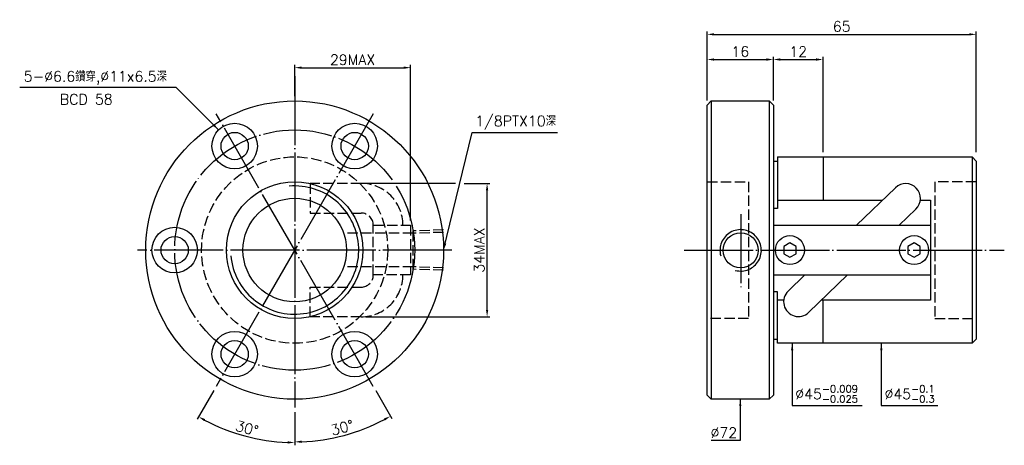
# Model space of a CAD drawing. Header units: millimetres. Extents: x -52 to 186, y 114 to 217.
import ezdxf
from ezdxf.enums import TextEntityAlignment as Align

# ---------------------------------------------------------------- set-up
doc = ezdxf.new("R2010")
doc.units = ezdxf.units.MM
doc.header["$LTSCALE"] = 0.833333
for name, pattern in [('CENTER', [22, 20, -1, 0, -1]), ('DASHED', [4, 3, -1]), ('THIN', [200000, 200000, 0])]:
    doc.linetypes.add(name, pattern=pattern)
for name, color, linetype in [('NT', 7, 'Continuous'), ('NT-DIM', 2, 'Continuous'), ('SH', 7, 'Continuous')]:
    doc.layers.add(name, color=color, linetype=linetype)
doc.styles.add('SIMPLEX', font='simplex.shx', dxfattribs={"bigfont": 'chineset.shx'})
doc.styles.get("Standard").update_dxf_attribs({"font": 'simplex.shx', "bigfont": 'chineset.shx'})
doc.dimstyles.new('ISO-25', dxfattribs={"dimscale": 0.833333, "dimtxt": 3, "dimasz": 2, "dimexe": 0.8, "dimexo": 1.37, "dimgap": 0.8, "dimtad": 1, "dimdec": 3, "dimdsep": 46, "dimtxsty": 'SIMPLEX', "dimcen": 1.5, "dimclrd": 2, "dimclre": 2, "dimclrt": 2, "dimazin": 2, "dimtfac": 1, "dimtdec": 3, "dimtmove": 0, "dimatfit": 3, "dimfxl": 0, "dimlwd": -1, "dimlwe": -1, "dimarcsym": 0})

# ---------------------------------------------------------------- blocks, each defined once
blk = doc.blocks.new('*D12')
at = {"layer": 'Defpoints', "color": 0}
for p in [(178.84, 213.13), (113.84, 196.06), (178.84, 183.56)]:
    blk.add_point(p, dxfattribs=at)
at = {"layer": 'NT-DIM', "color": 2}
for p, q in [((113.84, 197.2), (113.84, 213.8)), ((115.51, 213.13), (177.17, 213.13)), ((178.84, 184.7), (178.84, 213.8))]:
    blk.add_line(p, q, dxfattribs=at)
for points in [[(115.51, 213.41), (115.51, 212.85), (113.84, 213.13)], [(177.17, 213.41), (177.17, 212.85), (178.84, 213.13)]]:
    blk.add_solid(points, dxfattribs=at)
at = {"layer": 'NT-DIM', "color": 2, "insert": (146.34, 215.05), "char_height": 2.5, "attachment_point": 5, "style": 'SIMPLEX'}
blk.add_mtext('65', dxfattribs=at)
blk = doc.blocks.new('*D13')
at = {"layer": 'Defpoints', "color": 0}
for p in [(141.84, 207.06), (129.84, 197.06), (141.84, 183.56)]:
    blk.add_point(p, dxfattribs=at)
at = {"layer": 'NT-DIM', "color": 2}
for p, q in [((129.84, 198.2), (129.84, 207.72)), ((131.51, 207.06), (140.17, 207.06)), ((141.84, 184.7), (141.84, 207.72))]:
    blk.add_line(p, q, dxfattribs=at)
for points in [[(131.51, 207.34), (131.51, 206.78), (129.84, 207.06)], [(140.17, 207.34), (140.17, 206.78), (141.84, 207.06)]]:
    blk.add_solid(points, dxfattribs=at)
at = {"layer": 'NT-DIM', "color": 2, "insert": (135.84, 208.97), "char_height": 2.5, "attachment_point": 5, "style": 'SIMPLEX'}
blk.add_mtext('12', dxfattribs=at)
blk = doc.blocks.new('*D14')
at = {"layer": 'Defpoints', "color": 0}
for p in [(129.84, 207.06), (113.84, 196.06), (129.84, 196.06)]:
    blk.add_point(p, dxfattribs=at)
at = {"layer": 'NT-DIM', "color": 2}
for p, q in [((113.84, 197.2), (113.84, 207.72)), ((115.51, 207.06), (128.17, 207.06)), ((129.84, 197.2), (129.84, 207.72))]:
    blk.add_line(p, q, dxfattribs=at)
for points in [[(115.51, 207.34), (115.51, 206.78), (113.84, 207.06)], [(128.17, 207.34), (128.17, 206.78), (129.84, 207.06)]]:
    blk.add_solid(points, dxfattribs=at)
at = {"layer": 'NT-DIM', "color": 2, "insert": (121.84, 208.97), "char_height": 2.5, "attachment_point": 5, "style": 'SIMPLEX'}
blk.add_mtext('16', dxfattribs=at)
blk = doc.blocks.new('*D16')
at = {"layer": 'Defpoints', "color": 0}
for p in [(30.22, 177.15), (60.65, 177.15), (30.22, 144.96)]:
    blk.add_point(p, dxfattribs=at)
at = {"layer": 'NT-DIM', "color": 2}
for p, q in [((60.65, 146.63), (60.65, 175.48)), ((31.36, 144.96), (61.32, 144.96))]:
    blk.add_line(p, q, dxfattribs=at)
for points in [[(60.38, 175.48), (60.93, 175.48), (60.65, 177.15)], [(60.38, 146.63), (60.93, 146.63), (60.65, 144.96)]]:
    blk.add_solid(points, dxfattribs=at)
at = {"layer": 'NT-DIM', "color": 2, "insert": (58.74, 161.06), "char_height": 2.5, "attachment_point": 5, "rotation": 90, "style": 'SIMPLEX'}
blk.add_mtext('34MAX', dxfattribs=at)
blk = doc.blocks.new('*D19')
at = {"layer": 'Defpoints', "color": 0, "linetype": 'Continuous'}
for p in [(42.15, 205.09), (14.15, 197.06), (42.15, 167.06)]:
    blk.add_point(p, dxfattribs=at)
at = {"layer": 'SH', "color": 2, "linetype": 'Continuous'}
for p, q in [((14.15, 198.2), (14.15, 205.75)), ((15.82, 205.09), (40.49, 205.09)), ((42.15, 168.2), (42.15, 205.75))]:
    blk.add_line(p, q, dxfattribs=at)
for points in [[(15.82, 205.37), (15.82, 204.81), (14.15, 205.09)], [(40.49, 205.37), (40.49, 204.81), (42.15, 205.09)]]:
    blk.add_solid(points, dxfattribs=at)
at = {"layer": 'SH', "color": 2, "linetype": 'Continuous', "insert": (28.15, 207), "char_height": 2.5, "attachment_point": 5, "style": 'SIMPLEX'}
blk.add_mtext('29MAX', dxfattribs=at)
blk = doc.blocks.new('*D20')
at = {"layer": 'Defpoints', "color": 0, "linetype": 'Continuous'}
for p in [(14.15, 203.06), (33.16, 193.97), (-4.85, 128.14), (14.15, 123.05), (-1.74, 117.4)]:
    blk.add_point(p, dxfattribs=at)
at = {"layer": 'SH', "color": 2, "linetype": 'Continuous'}
for p, q in [((-5.42, 127.15), (-9.41, 120.25)), ((14.15, 121.91), (14.15, 113.94))]:
    blk.add_line(p, q, dxfattribs=at)
blk.add_arc((14.15, 161.06), 46.46, 242.0557, 267.9443, dxfattribs=at)
for points in [[(-7.75, 119.78), (-7.48, 120.26), (-9.07, 120.83)], [(12.49, 114.91), (12.48, 114.35), (14.15, 114.6)]]:
    blk.add_solid(points, dxfattribs=at)
at = {"layer": 'SH', "color": 2, "linetype": 'Continuous', "insert": (2.63, 118.04), "char_height": 2.5, "attachment_point": 5, "rotation": 345, "style": 'SIMPLEX'}
blk.add_mtext('30°', dxfattribs=at)
blk = doc.blocks.new('*D21')
at = {"layer": 'Defpoints', "color": 0, "linetype": 'Continuous'}
for p in [(14.15, 203.06), (-4.85, 193.97), (33.16, 128.14), (14.15, 123.05), (22.19, 115.46)]:
    blk.add_point(p, dxfattribs=at)
at = {"layer": 'SH', "color": 2, "linetype": 'Continuous'}
for p, q in [((33.73, 127.15), (37.64, 120.38)), ((14.15, 121.91), (14.15, 114.09))]:
    blk.add_line(p, q, dxfattribs=at)
blk.add_arc((14.15, 161.06), 46.3, 272.0627, 297.9373, dxfattribs=at)
for points in [[(35.71, 120.4), (35.98, 119.91), (37.3, 120.96)], [(15.82, 114.51), (15.81, 115.07), (14.15, 114.76)]]:
    blk.add_solid(points, dxfattribs=at)
at = {"layer": 'SH', "color": 2, "linetype": 'Continuous', "insert": (25.64, 118.19), "char_height": 2.5, "attachment_point": 5, "rotation": 15, "style": 'SIMPLEX'}
blk.add_mtext('30°', dxfattribs=at)

msp = doc.modelspace()

# ---------------------------------------------------------------- linework, layer by layer
at = {"layer": 'NT', "color": 3, "linetype": 'CENTER'}
for p, q in [((14.153, 203.0573), (14.153, 123.0493)), ((33.157, 193.9732), (-4.851, 128.1414)), ((33.157, 128.1414), (-4.851, 193.9732)), ((52.161, 161.0573), (-23.855, 161.0573))]:
    msp.add_line(p, q, dxfattribs=at)
at = {"layer": 'NT', "color": 7, "linetype": 'Continuous'}
for p, q in [((113.8384, 196.0573), (114.8384, 197.0573)), ((113.8384, 126.0573), (113.8384, 196.0573)), ((114.8384, 197.0573), (128.8384, 197.0573)), ((114.8384, 197.0573), (114.8384, 125.0573)), ((128.8384, 197.0573), (129.8384, 196.0573)), ((128.8384, 197.0573), (128.8384, 125.0573)), ((129.8384, 196.0573), (129.8384, 167.0573)), ((130.8384, 183.5573), (130.8384, 171.1196)), ((130.8384, 183.5573), (177.8384, 183.5573)), ((141.8384, 183.5573), (141.8384, 173.1093)), ((177.8384, 183.5573), (177.8384, 138.5573)), ((177.8384, 183.5573), (178.8384, 182.5573)), ((129.8384, 182.5573), (130.8384, 182.5573)), ((178.8384, 182.5573), (178.8384, 139.5573)), ((159.3167, 176.1025), (149.9123, 167.0573)), ((130.8384, 171.1196), (129.8384, 171.1196)), ((164.2801, 170.9421), (160.2411, 167.0573)), ((129.8384, 167.0573), (167.8384, 167.0573)), ((129.8384, 167.0573), (129.8384, 155.0573)), ((167.8384, 167.0573), (167.8384, 155.0573)), ((129.8384, 155.0573), (167.8384, 155.0573)), ((129.8384, 155.0573), (129.8384, 126.0573)), ((137.4357, 155.0573), (133.3967, 151.1725)), ((147.7645, 155.0573), (138.3601, 146.0121)), ((130.8384, 150.995), (129.8384, 150.995)), ((130.8384, 138.5573), (130.8384, 150.995)), ((141.8384, 138.5573), (141.8384, 149.0053)), ((129.8384, 139.5573), (130.8384, 139.5573)), ((177.8384, 138.5573), (130.8384, 138.5573)), ((178.8384, 139.5573), (177.8384, 138.5573)), ((114.8384, 125.0573), (113.8384, 126.0573)), ((128.8384, 125.0573), (114.8384, 125.0573)), ((129.8384, 126.0573), (128.8384, 125.0573))]:
    msp.add_line(p, q, dxfattribs=at)
at = {"layer": 'NT', "color": 1, "linetype": 'DASHED'}
for p, q in [((113.8384, 177.5573), (123.8384, 177.5573)), ((123.8384, 177.5573), (123.8384, 144.5573)), ((178.8384, 177.5573), (168.8384, 177.5573)), ((168.8384, 177.5573), (168.8384, 144.5573)), ((33.153, 167.0573), (42.153, 167.0573)), ((33.153, 155.0573), (33.153, 167.0573)), ((42.153, 167.0573), (42.153, 155.0573)), ((42.153, 155.0573), (33.153, 155.0573)), ((123.8384, 144.5573), (113.8384, 144.5573)), ((168.8384, 144.5573), (178.8384, 144.5573))]:
    msp.add_line(p, q, dxfattribs=at)
for points in [[(30.2204, 177.1499), (17.8594, 177.1499), (17.8594, 169.9899), (30.2204, 169.9899)], [(30.2204, 144.9647), (17.8594, 144.9647), (17.8594, 152.1247), (30.2204, 152.1247)]]:
    msp.add_lwpolyline(points, dxfattribs=at)
at = {"layer": 'NT', "color": 7, "linetype": 'Continuous'}
for points in [[(130.8384, 173.1093), (156.2046, 173.1093)], [(165.3545, 173.1093), (167.8384, 173.1093), (167.8384, 167.0573)], [(167.8384, 155.0573), (167.8384, 149.0053), (141.4722, 149.0053)], [(132.3223, 149.0053), (130.8384, 149.0053)]]:
    msp.add_lwpolyline(points, dxfattribs=at)
for points in [[(133.8384, 162.7894), (132.3384, 161.9233), (132.3384, 160.1913), (133.8384, 159.3253), (135.3384, 160.1913), (135.3384, 161.9233)], [(163.8384, 162.7894), (162.3384, 161.9233), (162.3384, 160.1913), (163.8384, 159.3253), (165.3384, 160.1913), (165.3384, 161.9233)]]:
    msp.add_lwpolyline(points, close=True, dxfattribs=at)
for centre, radius in [((14.153, 161.0573), 36), ((-0.347, 186.172), 5.5), ((28.653, 186.172), 5.5), ((-0.347, 186.172), 3.3), ((28.653, 186.172), 3.3), ((14.153, 161.0573), 16.5), ((14.153, 161.0573), 12.5), ((-14.847, 161.0573), 5.5), ((-14.847, 161.0573), 3.3), ((133.8384, 161.0573), 3.5), ((163.8384, 161.0573), 3.5), ((-0.347, 135.9426), 5.5), ((28.653, 135.9426), 5.5), ((-0.347, 135.9426), 3.3), ((28.653, 135.9426), 3.3)]:
    msp.add_circle(centre, radius, dxfattribs=at)
at = {"layer": 'NT', "color": 3, "linetype": 'CENTER'}
msp.add_circle((14.153, 161.0573), 29, dxfattribs=at)
at = {"layer": 'NT', "color": 1, "linetype": 'DASHED'}
msp.add_circle((14.153, 161.0573), 22.5, dxfattribs=at)
at = {"layer": 'NT', "color": 5, "linetype": 'THIN'}
msp.add_arc((14.153, 161.0573), 15.484, 185, 95, dxfattribs=at)
at = {"layer": 'NT', "color": 1, "linetype": 'DASHED'}
for centre, radius, start, end in [((30.2204, 167.0573), 10.0926, 0, 90), ((30.2204, 167.0573), 2.9326, 0, 90), ((30.2204, 155.0573), 10.0926, 270, 0), ((30.2204, 155.0573), 2.9326, 270, 0)]:
    msp.add_arc(centre, radius, start, end, dxfattribs=at)
at = {"layer": 'NT', "color": 7, "linetype": 'Continuous'}
for centre, start, end in [((161.7984, 173.5223), 313.884648, 133.884648), ((135.8784, 148.5923), 133.884648, 313.884648)]:
    msp.add_arc(centre, 3.58, start, end, dxfattribs=at)
at = {"layer": 'NT-DIM'}
for p, q in [((52.9885, 177.1499), (31.3621, 177.1499)), ((55.123, 177.1499), (61.3197, 177.1499))]:
    msp.add_line(p, q, dxfattribs=at)
at = {"layer": 'NT-DIM', "color": 7, "linetype": 'Continuous'}
msp.add_circle((121.9285, 160.9896), 4.25, dxfattribs=at)
at = {"layer": 'NT-DIM', "color": 5, "linetype": 'THIN'}
msp.add_arc((121.9285, 160.9896), 5, 255, 195, dxfattribs=at)
at = {"layer": 'SH', "color": 3, "linetype": 'CENTER'}
for p, q in [((121.9285, 169.7393), (121.9285, 151.8541)), ((108.291, 161.0573), (185.6383, 161.0573))]:
    msp.add_line(p, q, dxfattribs=at)
at = {"layer": 'SH', "color": 1, "linetype": 'DASHED'}
for p, q in [((42.7566, 165.1092), (26.6566, 165.1092)), ((50.153, 165.9213), (42.7566, 165.6902)), ((42.7566, 156.4245), (42.7566, 165.6902)), ((50.153, 165.3403), (42.7566, 165.1092)), ((42.7566, 157.0055), (26.6566, 157.0055)), ((50.153, 156.7743), (42.7566, 157.0055)), ((50.153, 156.1933), (42.7566, 156.4245))]:
    msp.add_line(p, q, dxfattribs=at)

# ---------------------------------------------------------------- texts
at = {"layer": 'NT-DIM'}
msp.add_text('BCD 58', height=2.5, dxfattribs=at).set_placement((-36.21, 198.6975), align=Align.TOP_CENTER)
at = {"layer": 'NT-DIM', "color": 2, "char_height": 2.5, "style": 'SIMPLEX'}
for s, insert, attachment_point in [('5-%%C6.6鑽穿,%%C11x6.5深', (-16.7038, 200.9808), 9), ('\\A1;%%c45{\\H0.7x;\\S-0.009^ -0.025;}', (135.1362, 124.224), 7), ('\\A1;%%c45{\\H0.7x;\\S-0.1^ -0.3;}', (156.6856, 124.224), 7), ('%%c72', (121.0717, 115.724), 9)]:
    msp.add_mtext(s, dxfattribs=dict(at, insert=insert, attachment_point=attachment_point))
at = {"layer": 'SH', "color": 2, "linetype": 'Continuous', "insert": (57.7802, 190.1358), "char_height": 2.5, "attachment_point": 7, "style": 'SIMPLEX'}
msp.add_mtext('1/8PTX10深', dxfattribs=at)

# ---------------------------------------------------------------- dimensions: what is measured, and where the dimension line sits
at = {"layer": 'NT-DIM'}
for base, p1, p2, picture, middle in [((178.8384, 213.1325), (113.8384, 196.0573), (178.8384, 183.5573), '*D12', (146.3384, 215.0492)), ((129.8384, 207.0573), (113.8384, 196.0573), (129.8384, 196.0573), '*D14', (121.8384, 208.974)), ((141.8384, 207.0573), (129.8384, 197.0573), (141.8384, 183.5573), '*D13', (135.8384, 208.974))]:
    dim = msp.add_linear_dim(base=base, p1=p1, p2=p2, dimstyle='ISO-25', dxfattribs=at)
    dim.commit()
    dim.dimension.update_dxf_attribs({"geometry": picture, "text_midpoint": middle})
dim = msp.add_linear_dim(base=(60.653, 177.1499), p1=(30.2204, 144.9647), p2=(30.2204, 177.1499), angle=90, text='34MAX', dimstyle='ISO-25', override={"dimse2": 1}, dxfattribs=at)
dim.commit()
dim.dimension.update_dxf_attribs({"geometry": '*D16', "text_midpoint": (58.7363, 161.0573)})
at = {"layer": 'SH', "color": 7, "linetype": 'Continuous'}
dim = msp.add_linear_dim(base=(42.153, 205.0874), p1=(14.153, 197.0573), p2=(42.153, 167.0573), text='29MAX', dimstyle='ISO-25', dxfattribs=at)
dim.commit()
dim.dimension.update_dxf_attribs({"geometry": '*D19', "text_midpoint": (28.153, 207.0041)})
for base, line1, line2, picture, middle in [((-1.7356, 117.4038), ((14.153, 203.0573), (14.153, 123.0493)), ((33.157, 193.9732), (-4.851, 128.1414)), '*D20', (2.6256, 118.0365)), ((22.1925, 115.4629), ((33.157, 128.1414), (-4.851, 193.9732)), ((14.153, 203.0573), (14.153, 123.0493)), '*D21', (25.6397, 118.1884))]:
    dim = msp.add_angular_dim_2l(base=base, line1=line1, line2=line2, dimstyle='ISO-25', dxfattribs=at)
    dim.commit()
    dim.dimension.update_dxf_attribs({"geometry": picture, "text_midpoint": middle})

# ---------------------------------------------------------------- leaders
at = {"layer": 'NT-DIM', "annotation_type": 0, "has_hookline": 1}
for points, hookline_direction, text_width in [([(-4.2361, 190.0611), (-14.4892, 200.3142), (-16.0372, 200.3142)], 1, 35.5952), ([(134.3695, 138.5573), (134.3695, 123.5573), (134.4695, 123.5573)], 0, 16.1905), ([(155.9189, 138.5573), (155.9189, 123.5573), (156.0189, 123.5573)], 0, 12.8571), ([(121.8384, 125.0573), (121.8384, 115.0573), (121.7384, 115.0573)], 1, 6.3095)]:
    msp.add_leader(points, dimstyle='ISO-25', dxfattribs=dict(at, hookline_direction=hookline_direction, text_width=text_width))
at = {"layer": 'SH', "color": 7, "linetype": 'Continuous', "annotation_type": 0, "has_hookline": 1, "hookline_direction": 0, "text_width": 19.881}
msp.add_leader([(50.153, 161.0573), (57.0136, 189.4691), (57.1136, 189.4691)], dimstyle='ISO-25', dxfattribs=at)

doc.saveas('drawing.dxf')
